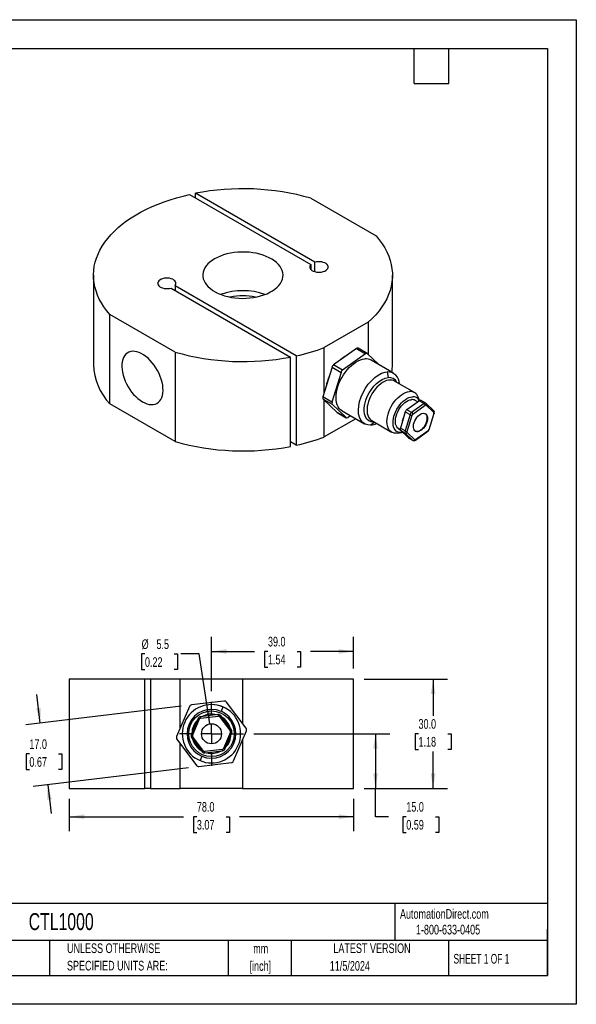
# Model space of a CAD drawing. Header units: millimetres. Extents: x 0 to 349, y 0 to 270.
# Tile 2 of 2: x 197 to 349, y 0 to 270. Entities that reach past the tile are written whole.
import ezdxf

# ---------------------------------------------------------------- set-up
doc = ezdxf.new("R2010")
doc.units = ezdxf.units.MM
doc.header["$LTSCALE"] = 1.25
doc.linetypes.add('CENTERX2', pattern=[20.32, 12.7, -2.54, 2.54, -2.54])
doc.layers.add('CENTER', color=40, linetype='CENTERX2')
doc.layers.add('DIMENSIONS', color=140, linetype='Continuous', lineweight=25)
doc.layers.add('TEXT', color=140, linetype='Continuous', lineweight=25)
doc.styles.add('SLDTEXTSTYLE0', font='TXT', dxfattribs={"width": 0.7})
doc.styles.add('SLDTEXTSTYLE1', font='TXT', dxfattribs={"width": 0.65})
doc.dimstyles.new('SLDDIMSTYLE1', dxfattribs={"dimtxt": 2.69751, "dimasz": 4.1275, "dimexe": 0, "dimexo": 0.0625, "dimgap": 0.674377, "dimtad": 0, "dimtih": 1, "dimtoh": 1, "dimdec": 1, "dimrnd": 1e-09, "dimzin": 4, "dimdsep": 46, "dimtxsty": 'SLDTEXTSTYLE0', "dimsah": 1, "dimcen": 0.09, "dimadec": 0, "dimazin": 1, "dimtfac": 1, "dimtdec": 1, "dimtofl": 0, "dimtmove": 0, "dimatfit": 3, "dimfxl": 0, "dimfrac": 2, "dimtolj": 1, "dimtzin": 12, "dimarcsym": 0})
doc.dimstyles.new('SLDDIMSTYLE2', dxfattribs={"dimtxt": 2.69751, "dimasz": 4.1275, "dimexe": 0, "dimexo": 0.0625, "dimgap": 0.674377, "dimtad": 0, "dimtih": 1, "dimtoh": 1, "dimdec": 1, "dimrnd": 1e-09, "dimzin": 4, "dimdsep": 46, "dimtxsty": 'SLDTEXTSTYLE0', "dimsah": 1, "dimcen": 0.09, "dimadec": 0, "dimazin": 1, "dimtfac": 1, "dimtdec": 1, "dimtmove": 0, "dimatfit": 0, "dimfxl": 0, "dimfrac": 2, "dimtolj": 1, "dimtzin": 12, "dimarcsym": 0})
doc.dimstyles.new('SLDDIMSTYLE5', dxfattribs={"dimtxt": 2.69751, "dimasz": 4.1275, "dimexe": 0, "dimexo": 0.0625, "dimgap": 0.674377, "dimtad": 0, "dimtih": 1, "dimtoh": 1, "dimdec": 1, "dimrnd": 1e-09, "dimzin": 12, "dimdsep": 46, "dimtxsty": 'SLDTEXTSTYLE0', "dimsah": 1, "dimcen": 0, "dimadec": 0, "dimazin": 3, "dimtfac": 1, "dimtdec": 1, "dimtofl": 0, "dimtmove": 0, "dimatfit": 3, "dimfxl": 0, "dimfrac": 2, "dimtolj": 1, "dimtzin": 12, "dimarcsym": 0})

# ---------------------------------------------------------------- blocks, each defined once
blk = doc.blocks.new('SW_NOTE_0_1')
at = {"layer": 'TEXT', "color": 0, "linetype": 'CENTERX2', "lineweight": 18, "char_height": 2.646, "attachment_point": 2, "style": 'SLDTEXTSTYLE0'}
for s, insert in [('mm', (3.56, 3.41)), ('[inch]', (3.45, -1.37))]:
    blk.add_mtext(s, dxfattribs=dict(at, insert=insert))
blk = doc.blocks.new('SW_NOTE_0_2')
at = {"layer": 'TEXT', "color": 0, "linetype": 'CENTERX2', "lineweight": 18, "char_height": 2.6458, "attachment_point": 1, "style": 'SLDTEXTSTYLE0'}
for s, insert in [('UNLESS OTHERWISE', (0, 3.41)), ('SPECIFIED UNITS ARE:', (0, -1.37))]:
    blk.add_mtext(s, dxfattribs=dict(at, insert=insert))
blk = doc.blocks.new('_D_6')
at = {"layer": 'DIMENSIONS'}
for p, q in [((202.19, 77.07), (201.24, 84.95)), ((240.85, 81.72), (198.25, 76.59)), ((199.2, 68.63), (198.29, 68.63)), ((198.29, 68.63), (198.29, 64.34)), ((207.21, 68.63), (208.12, 68.63)), ((208.12, 68.63), (208.12, 64.34)), ((242.88, 64.84), (200.28, 59.72)), ((198.29, 64.34), (199.2, 64.34)), ((208.12, 64.34), (207.21, 64.34)), ((204.22, 60.19), (205.17, 52.31))]:
    blk.add_line(p, q, dxfattribs=at)
for points in [[(202.19, 77.07), (202.33, 81.24), (201.07, 81.09)], [(204.22, 60.19), (204.08, 56.02), (205.34, 56.17)]]:
    blk.add_solid(points, dxfattribs=at)
at = {"layer": 'DIMENSIONS', "char_height": 2.646, "attachment_point": 1, "style": 'SLDTEXTSTYLE0'}
for s, insert in [('17.0', (199.2, 72.64)), ('0.67', (199.2, 67.75))]:
    blk.add_mtext(s, dxfattribs=dict(at, insert=insert))
blk = doc.blocks.new('_D_7')
at = {"layer": 'DIMENSIONS'}
for p, q in [((210.16, 56.28), (210.16, 47.45)), ((288.16, 56.28), (288.16, 47.45)), ((210.16, 51.42), (241.49, 51.42)), ((245.15, 51.42), (244.24, 51.42)), ((244.24, 51.42), (244.24, 47.13)), ((253.17, 51.42), (254.07, 51.42)), ((254.07, 51.42), (254.07, 47.13)), ((288.16, 51.42), (256.82, 51.42)), ((244.24, 47.13), (245.15, 47.13)), ((254.07, 47.13), (253.17, 47.13))]:
    blk.add_line(p, q, dxfattribs=at)
for points in [[(210.16, 51.42), (214.29, 50.79), (214.29, 52.06)], [(288.16, 51.42), (284.03, 52.06), (284.03, 50.79)]]:
    blk.add_solid(points, dxfattribs=at)
at = {"layer": 'DIMENSIONS', "char_height": 2.646, "attachment_point": 1, "style": 'SLDTEXTSTYLE0'}
for s, insert in [('78.0', (245.15, 55.44)), ('3.07', (245.15, 50.54))]:
    blk.add_mtext(s, dxfattribs=dict(at, insert=insert))
blk = doc.blocks.new('_D_8')
at = {"layer": 'DIMENSIONS'}
for p, q in [((291.03, 89.15), (313.92, 89.15)), ((309.96, 89.15), (309.96, 79.05)), ((305.95, 74.15), (305.04, 74.15)), ((305.04, 74.15), (305.04, 69.87)), ((313.96, 74.15), (314.87, 74.15)), ((314.87, 74.15), (314.87, 69.87)), ((305.04, 69.87), (305.95, 69.87)), ((309.96, 59.15), (309.96, 69.26)), ((314.87, 69.87), (313.96, 69.87)), ((291.03, 59.15), (313.92, 59.15))]:
    blk.add_line(p, q, dxfattribs=at)
for points in [[(309.96, 89.15), (309.32, 85.03), (310.59, 85.03)], [(309.96, 59.15), (310.59, 63.28), (309.32, 63.28)]]:
    blk.add_solid(points, dxfattribs=at)
at = {"layer": 'DIMENSIONS', "char_height": 2.646, "attachment_point": 1, "style": 'SLDTEXTSTYLE0'}
for s, insert in [('30.0', (305.95, 78.17)), ('1.18', (305.95, 73.28))]:
    blk.add_mtext(s, dxfattribs=dict(at, insert=insert))
blk = doc.blocks.new('_D_9')
at = {"layer": 'DIMENSIONS'}
for p, q in [((260.82, 74.15), (298.12, 74.15)), ((294.15, 74.15), (294.15, 59.15)), ((291.03, 59.15), (298.12, 59.15)), ((294.15, 51.42), (294.15, 59.15)), ((297.74, 51.42), (294.15, 51.42)), ((302.6, 51.42), (301.69, 51.42)), ((301.69, 51.42), (301.69, 47.13)), ((310.62, 51.42), (311.52, 51.42)), ((311.52, 51.42), (311.52, 47.13)), ((301.69, 47.13), (302.6, 47.13)), ((311.52, 47.13), (310.62, 47.13))]:
    blk.add_line(p, q, dxfattribs=at)
for points in [[(294.15, 74.15), (293.51, 70.03), (294.78, 70.03)], [(294.15, 59.15), (294.78, 63.28), (293.51, 63.28)]]:
    blk.add_solid(points, dxfattribs=at)
at = {"layer": 'DIMENSIONS', "char_height": 2.646, "attachment_point": 1, "style": 'SLDTEXTSTYLE0'}
for s, insert in [('15.0', (302.6, 55.44)), ('0.59', (302.6, 50.54))]:
    blk.add_mtext(s, dxfattribs=dict(at, insert=insert))
blk = doc.blocks.new('_D_10')
at = {"layer": 'DIMENSIONS'}
for p, q in [((230.9, 96.02), (229.99, 96.02)), ((229.99, 96.02), (229.99, 91.73)), ((238.92, 96.02), (239.82, 96.02)), ((239.82, 96.02), (239.82, 91.73)), ((245.8, 96.02), (240.73, 96.02)), ((248.74, 76.87), (245.8, 96.02)), ((229.99, 91.73), (230.9, 91.73)), ((239.82, 91.73), (238.92, 91.73))]:
    blk.add_line(p, q, dxfattribs=at)
blk.add_solid([(248.74, 76.87), (248.74, 81.05), (247.49, 80.86)], dxfattribs=at)
at = {"layer": 'DIMENSIONS', "char_height": 2.646, "attachment_point": 1, "style": 'SLDTEXTSTYLE0'}
for s, insert in [('%%c', (229.99, 100.03)), ('5.5', (234.06, 100.03)), ('0.22', (230.9, 95.14))]:
    blk.add_mtext(s, dxfattribs=dict(at, insert=insert))
blk = doc.blocks.new('_D_11')
at = {"layer": 'DIMENSIONS'}
for p, q in [((249.16, 85.82), (249.16, 100.68)), ((288.16, 92.03), (288.16, 100.68)), ((249.16, 96.71), (260.99, 96.71)), ((264.65, 96.71), (263.74, 96.71)), ((263.74, 96.71), (263.74, 92.42)), ((272.67, 96.71), (273.57, 96.71)), ((273.57, 96.71), (273.57, 92.42)), ((288.16, 96.71), (276.32, 96.71)), ((263.74, 92.42), (264.65, 92.42)), ((273.57, 92.42), (272.67, 92.42))]:
    blk.add_line(p, q, dxfattribs=at)
for points in [[(249.16, 96.71), (253.29, 96.08), (253.29, 97.35)], [(288.16, 96.71), (284.03, 97.35), (284.03, 96.08)]]:
    blk.add_solid(points, dxfattribs=at)
at = {"layer": 'DIMENSIONS', "char_height": 2.646, "attachment_point": 1, "style": 'SLDTEXTSTYLE0'}
for s, insert in [('39.0', (264.65, 100.73)), ('1.54', (264.65, 95.83))]:
    blk.add_mtext(s, dxfattribs=dict(at, insert=insert))
blk = doc.blocks.new('SW_CENTERMARKSYMBOL_1')
at = {"layer": 'CENTER', "color": 0}
for p, q in [((0, 5.08), (0, 8.79)), ((-5.08, 0), (-8.79, 0)), ((0, 0), (-2.54, 0)), ((0, 0), (0, 2.54)), ((0, 0), (0, -2.54)), ((0, 0), (2.54, 0)), ((5.08, 0), (8.79, 0)), ((0, -5.08), (0, -8.79))]:
    blk.add_line(p, q, dxfattribs=at)

msp = doc.modelspace()

# ---------------------------------------------------------------- linework, layer by layer
at = {"color": 7, "linetype": 'Continuous'}
for p, q in [((0, 269.88), (349.25, 269.88)), ((349.25, 269.88), (349.25, 0)), ((349.25, 0), (0, 0))]:
    msp.add_line(p, q, dxfattribs=at)
for p, q in [((243.17, 221.96), (276.43, 202.76)), ((277.5, 203.38), (244.74, 222.29)), ((244.74, 221.06), (244.74, 222.29)), ((276.42, 220.93), (294.31, 210.61)), ((276.43, 202.76), (276.43, 201.43)), ((277.5, 200.82), (277.5, 203.38)), ((216.79, 199.85), (216.79, 175.36)), ((298.79, 175.36), (298.79, 199.85)), ((238.09, 196.33), (270.85, 177.41)), ((272.41, 177.74), (239.15, 196.94)), ((239.15, 196.94), (239.15, 195.71)), ((239.16, 178.77), (221.27, 189.09)), ((221.27, 164.6), (221.27, 189.09)), ((292.19, 186.97), (280.11, 180)), ((292.19, 186.97), (292.19, 178.08)), ((239.16, 178.77), (239.16, 154.27)), ((280.11, 167.66), (280.11, 180)), ((288.94, 179.75), (282.66, 175.25)), ((291.41, 178.32), (285.13, 173.82)), ((288.94, 179.75), (291.41, 178.32)), ((291.85, 178.4), (289.38, 179.83)), ((295.04, 175.34), (291.9, 178.36)), ((270.85, 152.92), (270.85, 177.41)), ((272.41, 177.74), (272.41, 153.24)), ((286.27, 177.83), (286.15, 177.77)), ((299.11, 172.99), (292.99, 176.52)), ((282.23, 174.64), (279.74, 166.48)), ((284.71, 173.21), (282.22, 165.05)), ((282.23, 174.64), (284.71, 173.21)), ((285.13, 173.82), (282.66, 175.25)), ((297.34, 173.35), (297.61, 171.78)), ((304.84, 167.66), (299.36, 170.82)), ((282.22, 165.05), (279.74, 166.48)), ((279.81, 165.91), (282.28, 164.48)), ((279.81, 165.91), (283.6, 162.25)), ((280.11, 155.5), (280.11, 165.62)), ((306.2, 165.45), (302.75, 162.98)), ((307.51, 164.7), (304.06, 162.23)), ((305.74, 165.12), (305.03, 165.53)), ((306.24, 165.48), (305.85, 166.45)), ((306.2, 165.45), (307.51, 164.7)), ((307.95, 164.77), (306.64, 165.53)), ((310.13, 162.69), (308.05, 164.7)), ((239.16, 154.27), (221.27, 164.6)), ((282.28, 164.48), (286.08, 160.83)), ((286.08, 160.83), (283.6, 162.25)), ((283.65, 162.22), (286.13, 160.79)), ((284.99, 162.66), (291.11, 159.13)), ((302.33, 162.37), (300.97, 157.9)), ((302.33, 162.37), (303.64, 161.62)), ((304.06, 162.23), (302.75, 162.98)), ((304.38, 161.76), (307.82, 164.23)), ((308.05, 164.25), (310.13, 162.24)), ((310.16, 161.98), (308.8, 157.5)), ((308.9, 157.55), (310.26, 162.02)), ((288.75, 160.49), (280.11, 155.5)), ((286.57, 160.87), (287.25, 161.36)), ((293.86, 159.56), (292.89, 158.77)), ((293.11, 160), (298.59, 156.83)), ((303.64, 161.62), (302.27, 157.15)), ((302.82, 157), (304.18, 161.48)), ((300.14, 156.57), (301.42, 156.74)), ((300.53, 157.74), (300.94, 157.5)), ((302.27, 157.15), (300.97, 157.9)), ((301.03, 157.33), (302.34, 156.57)), ((301.03, 157.33), (303.11, 155.32)), ((302.34, 156.57), (304.42, 154.57)), ((304.93, 154.73), (302.85, 156.74)), ((305.11, 154.59), (308.55, 157.06)), ((308.6, 157.22), (305.16, 154.75)), ((308.81, 157.35), (308.89, 157.55)), ((272.41, 153.24), (270.85, 154.14)), ((304.42, 154.57), (303.11, 155.32)), ((303.16, 155.29), (304.47, 154.53)), ((210.16, 89.15), (210.16, 59.15)), ((230.91, 89.15), (210.16, 89.15)), ((230.91, 59.15), (230.91, 89.15)), ((232.41, 89.15), (230.91, 89.15)), ((232.41, 89.15), (232.41, 59.15)), ((240.61, 89.15), (232.41, 89.15)), ((240.61, 75.79), (240.61, 89.15)), ((257.7, 89.15), (240.61, 89.15)), ((257.7, 89.15), (257.7, 76.93)), ((288.16, 89.15), (257.7, 89.15)), ((288.16, 59.15), (288.16, 89.15)), ((243.1, 81.61), (239.58, 73.38)), ((252.59, 83.13), (243.7, 82.06)), ((249.16, 82.15), (249.03, 82.15)), ((252.3, 81.51), (251.79, 80.3)), ((258.64, 75.67), (253.27, 82.83)), ((245.52, 78.38), (243.6, 73.86)), ((245.89, 78.22), (245.52, 78.38)), ((251, 79.41), (246.12, 78.83)), ((246.12, 78.83), (246.17, 78.43)), ((246.17, 78.43), (251.04, 79.01)), ((251.04, 79.01), (251, 79.41)), ((251.69, 79.12), (251.37, 78.88)), ((251.37, 78.88), (254.31, 74.95)), ((254.63, 75.19), (251.69, 79.12)), ((243.96, 73.71), (245.89, 78.22)), ((243.6, 73.86), (243.96, 73.71)), ((244.01, 73.36), (243.69, 73.12)), ((243.69, 73.12), (246.63, 69.19)), ((246.95, 69.43), (244.01, 73.36)), ((254.35, 74.6), (252.42, 70.09)), ((252.79, 69.93), (254.72, 74.45)), ((254.31, 74.95), (254.63, 75.19)), ((254.72, 74.45), (254.35, 74.6)), ((255.22, 66.7), (258.73, 74.93)), ((239.67, 72.64), (245.04, 65.48)), ((240.61, 59.15), (240.61, 71.38)), ((257.7, 72.52), (257.7, 59.15)), ((246.53, 68.01), (246.01, 66.8)), ((246.63, 69.19), (246.95, 69.43)), ((252.14, 69.88), (247.27, 69.29)), ((247.27, 69.29), (247.32, 68.9)), ((247.32, 68.9), (252.19, 69.48)), ((252.19, 69.48), (252.14, 69.88)), ((252.42, 70.09), (252.79, 69.93)), ((245.73, 65.18), (254.62, 66.25)), ((210.16, 59.15), (230.91, 59.15)), ((232.41, 59.15), (230.91, 59.15)), ((232.41, 59.15), (240.61, 59.15)), ((257.7, 59.15), (240.61, 59.15)), ((257.7, 59.15), (288.16, 59.15))]:
    msp.add_line(p, q)
at = {"flags": 128}
for points in [[(221.27, 189.09), (220.42, 190.12), (219.65, 191.16), (218.98, 192.23), (218.39, 193.31), (217.89, 194.41), (217.48, 195.52), (217.17, 196.64), (216.95, 197.77), (216.82, 198.9), (216.79, 200.03), (216.85, 201.17), (217.01, 202.3), (217.26, 203.42), (217.6, 204.54), (218.04, 205.65), (218.57, 206.74), (219.18, 207.82), (219.89, 208.88), (220.68, 209.91), (221.56, 210.93), (222.52, 211.92), (223.56, 212.88), (224.68, 213.81), (225.88, 214.71), (227.15, 215.58), (228.49, 216.41), (229.9, 217.2), (231.37, 217.95), (232.91, 218.66), (234.5, 219.33), (236.14, 219.95), (237.83, 220.53), (239.57, 221.06), (241.35, 221.54), (243.17, 221.96)], [(294.31, 210.61), (295.2, 209.54), (295.99, 208.46), (296.68, 207.35), (297.28, 206.22), (297.78, 205.07), (298.18, 203.92), (298.48, 202.75), (298.68, 201.57), (298.78, 200.39), (298.78, 199.21), (298.67, 198.04), (298.46, 196.86), (298.15, 195.69), (297.75, 194.54), (297.24, 193.4), (296.63, 192.27), (295.93, 191.16), (295.13, 190.07), (294.24, 189.01), (293.26, 187.98), (292.19, 186.97)], [(250.01, 204.34), (249.32, 203.9), (248.7, 203.43), (248.16, 202.92), (247.7, 202.38), (247.34, 201.83), (247.06, 201.25), (246.88, 200.67), (246.8, 200.07), (246.81, 199.48), (246.92, 198.89), (247.12, 198.3), (247.42, 197.73), (247.81, 197.18), (248.29, 196.65), (248.85, 196.16), (249.49, 195.69), (250.2, 195.26), (250.98, 194.87), (251.81, 194.52), (252.71, 194.22), (253.64, 193.97), (254.61, 193.77), (255.61, 193.63), (256.63, 193.54), (257.66, 193.5), (258.69, 193.52), (259.72, 193.6), (260.72, 193.73), (261.7, 193.92), (262.65, 194.15), (263.55, 194.44), (264.4, 194.78), (265.2, 195.16), (265.93, 195.58), (266.58, 196.04), (267.16, 196.53), (267.66, 197.05), (268.07, 197.59), (268.39, 198.16), (268.62, 198.74), (268.75, 199.33), (268.79, 199.93), (268.73, 200.52), (268.57, 201.11), (268.32, 201.69), (267.98, 202.25), (267.55, 202.79), (267.03, 203.3), (266.43, 203.79), (265.75, 204.24), (265, 204.65), (264.19, 205.01), (263.33, 205.34), (262.41, 205.61), (261.46, 205.84), (260.47, 206.01), (259.46, 206.13), (258.44, 206.19), (257.4, 206.2), (256.38, 206.15), (255.36, 206.04), (254.37, 205.89), (253.4, 205.67), (252.48, 205.41), (251.6, 205.1), (250.78, 204.74), (250.01, 204.34)], [(276.43, 202.76), (276.25, 202.5), (276.16, 202.23), (276.17, 201.94), (276.26, 201.67), (276.45, 201.41), (276.73, 201.17), (277.08, 200.98), (277.48, 200.82), (277.93, 200.71), (278.41, 200.66), (278.9, 200.66), (279.38, 200.72), (279.83, 200.82), (280.24, 200.98), (280.58, 201.18), (280.85, 201.41), (281.04, 201.68), (281.14, 201.95), (281.14, 202.23), (281.05, 202.51), (280.86, 202.77), (280.59, 203.01), (280.25, 203.21), (279.84, 203.36), (279.39, 203.47), (278.92, 203.53), (278.43, 203.53), (277.95, 203.48), (277.5, 203.38)], [(239.15, 196.94), (239.33, 197.2), (239.42, 197.48), (239.42, 197.76), (239.32, 198.04), (239.13, 198.3), (238.85, 198.53), (238.51, 198.73), (238.1, 198.88), (237.65, 198.99), (237.17, 199.04), (236.68, 199.04), (236.2, 198.99), (235.75, 198.88), (235.35, 198.72), (235, 198.52), (234.73, 198.29), (234.54, 198.03), (234.44, 197.75), (234.44, 197.47), (234.54, 197.19), (234.72, 196.93), (234.99, 196.7), (235.33, 196.5), (235.74, 196.34), (236.19, 196.23), (236.67, 196.17), (237.16, 196.17), (237.63, 196.22), (238.09, 196.33)], [(230.21, 165.15), (230.84, 164.83), (231.45, 164.6), (232.05, 164.44), (232.63, 164.38), (233.18, 164.41), (233.69, 164.52), (234.16, 164.72), (234.58, 165.01), (234.95, 165.38), (235.26, 165.82), (235.51, 166.33), (235.7, 166.91), (235.82, 167.55), (235.87, 168.24), (235.85, 168.97), (235.77, 169.73), (235.61, 170.52), (235.39, 171.32), (235.11, 172.12), (234.77, 172.92), (234.38, 173.71), (233.93, 174.46), (233.44, 175.19), (232.91, 175.87), (232.34, 176.51), (231.75, 177.08), (231.15, 177.59), (230.53, 178.03), (229.9, 178.39), (229.28, 178.66), (228.68, 178.86), (228.09, 178.96), (227.52, 178.98), (226.99, 178.91), (226.5, 178.75), (226.05, 178.51), (225.66, 178.18), (225.32, 177.78), (225.03, 177.3), (224.82, 176.75), (224.66, 176.14), (224.58, 175.48), (224.56, 174.77), (224.61, 174.02), (224.73, 173.25), (224.92, 172.45), (225.17, 171.65), (225.48, 170.84), (225.85, 170.05), (226.27, 169.28), (226.74, 168.53), (227.25, 167.83), (227.8, 167.17), (228.38, 166.57), (228.98, 166.02), (229.59, 165.55), (230.21, 165.15)], [(284.99, 162.66), (284.97, 162.67), (284.56, 162.97), (284.2, 163.35), (283.9, 163.81), (283.66, 164.34), (283.48, 164.92), (283.37, 165.57), (283.33, 166.27), (283.36, 167), (283.46, 167.77), (283.62, 168.56), (283.85, 169.36), (284.14, 170.16), (284.49, 170.96), (284.9, 171.74), (285.35, 172.5), (285.85, 173.22), (286.39, 173.89), (286.96, 174.51), (287.55, 175.08), (288.16, 175.58), (288.78, 176), (289.4, 176.35), (290.02, 176.61), (290.63, 176.79), (291.21, 176.88)], [(292.89, 158.77), (292.05, 158.8), (291.29, 159.04), (290.65, 159.47), (290.13, 160.09), (289.75, 160.89), (289.52, 161.83), (289.45, 162.89), (289.55, 164.03), (289.8, 165.24), (290.2, 166.47), (290.74, 167.69), (291.41, 168.86), (292.18, 169.95), (293.04, 170.93), (293.95, 171.78), (294.89, 172.46), (295.84, 172.96), (296.78, 173.26), (297.34, 173.35)], [(293.81, 159.59), (293.42, 159.6), (292.98, 159.68), (292.34, 159.96), (291.81, 160.42), (291.41, 161.05), (291.15, 161.83), (291.06, 162.62), (291.07, 163.49), (291.21, 164.54), (291.51, 165.63), (291.91, 166.63), (292.42, 167.59), (293.02, 168.55), (293.7, 169.42), (294.47, 170.19), (295.27, 170.82), (296.03, 171.28), (296.79, 171.6), (297.61, 171.78)], [(299.36, 170.82), (299.12, 170.94), (298.69, 171.07), (298.22, 171.11), (297.72, 171.07), (297.2, 170.94), (296.66, 170.73), (296.12, 170.44), (295.58, 170.07), (295.04, 169.63), (294.53, 169.13), (294.04, 168.57), (293.59, 167.96), (293.17, 167.32), (292.8, 166.64), (292.49, 165.95), (292.23, 165.24), (292.03, 164.54), (291.9, 163.86), (291.83, 163.2), (291.83, 162.57), (291.89, 161.98), (292.02, 161.44), (292.22, 160.97), (292.47, 160.56), (292.78, 160.23), (293.11, 160)], [(300.14, 156.57), (299.73, 156.54), (299.26, 156.58), (298.83, 156.71), (298.44, 156.93), (298.1, 157.22), (297.82, 157.59), (297.59, 158.04), (297.43, 158.54), (297.33, 159.1), (297.3, 159.71), (297.33, 160.36), (297.44, 161.04), (297.6, 161.73), (297.83, 162.43), (298.12, 163.13), (298.46, 163.82), (298.85, 164.48), (299.29, 165.11), (299.76, 165.69), (300.26, 166.23), (300.79, 166.7), (301.33, 167.1), (301.87, 167.43), (302.41, 167.69), (302.94, 167.86), (303.45, 167.94), (303.45, 167.94)], [(301.61, 156.77), (301.52, 156.76), (301.05, 156.72), (300.61, 156.77), (300.22, 156.9), (299.86, 157.12), (299.56, 157.42), (299.32, 157.8), (299.14, 158.24), (299.02, 158.75), (298.97, 159.3), (298.99, 159.9), (299.08, 160.53), (299.23, 161.18), (299.44, 161.83), (299.72, 162.49), (300.05, 163.12), (300.43, 163.73), (300.85, 164.31), (301.3, 164.83), (301.78, 165.3), (302.28, 165.7), (302.79, 166.04), (303.3, 166.29), (303.79, 166.46), (304.27, 166.54), (304.27, 166.54)], [(300.53, 157.74), (300.26, 157.94), (300, 158.24), (299.8, 158.61), (299.67, 159.05), (299.6, 159.54), (299.61, 160.08), (299.67, 160.65), (299.81, 161.24), (300.01, 161.84), (300.26, 162.43), (300.57, 163.01), (300.93, 163.56), (301.33, 164.07), (301.76, 164.52), (302.21, 164.92), (302.67, 165.24), (303.13, 165.49), (303.59, 165.65), (304.03, 165.73)], [(308.04, 164.69), (307.95, 164.77), (307.94, 164.77)], [(283.6, 162.25), (283.65, 162.22), (283.65, 162.22)], [(307.25, 162), (307.58, 161.98), (307.86, 161.87), (308.1, 161.68), (308.28, 161.41), (308.39, 161.07), (308.43, 160.67), (308.41, 160.23), (308.31, 159.76), (308.15, 159.28), (307.93, 158.81), (307.66, 158.37), (307.34, 157.96), (307, 157.61), (306.63, 157.33), (306.26, 157.13), (305.9, 157.01), (305.56, 156.98), (305.25, 157.04), (304.99, 157.19), (304.78, 157.43), (304.64, 157.74), (304.56, 158.11), (304.55, 158.53), (304.61, 158.99), (304.74, 159.46), (304.93, 159.94), (305.18, 160.39), (305.48, 160.82), (305.81, 161.2), (306.17, 161.52), (306.54, 161.76), (306.9, 161.92), (307.25, 162)], [(307.95, 164.28), (307.89, 164.27), (307.82, 164.23)], [(308.05, 164.25), (308.01, 164.28), (307.95, 164.28)], [(310.26, 162.02), (310.26, 162.02), (310.24, 162), (310.21, 161.98), (310.16, 161.98)], [(301.58, 159.9), (301.65, 160.18), (301.84, 160.76)], [(305.08, 157.13), (305.18, 157.08), (305.49, 157.02), (305.83, 157.05), (306.19, 157.17), (306.56, 157.37), (306.92, 157.65), (307.27, 158), (307.59, 158.41), (307.86, 158.85), (308.08, 159.32), (308.24, 159.8), (308.34, 160.27), (308.36, 160.71), (308.32, 161.11), (308.21, 161.45), (308.03, 161.72), (307.83, 161.89)], [(308.8, 157.5), (308.84, 157.51), (308.88, 157.53), (308.9, 157.54), (308.9, 157.55)], [(303.11, 155.32), (303.16, 155.29), (303.16, 155.29)], [(304.47, 154.53), (304.46, 154.53), (304.42, 154.57)], [(304.93, 154.73), (304.97, 154.7), (305.03, 154.7)], [(305.03, 154.7), (305.09, 154.71), (305.16, 154.75)], [(250.52, 82.04), (250.04, 82.11), (249.16, 82.15)], [(252.37, 81.48), (251.76, 81.72), (251.05, 81.93)], [(251.22, 78.99), (251.14, 79.01), (251.04, 79.01)], [(251.37, 78.88), (251.3, 78.94), (251.22, 78.99)], [(246.95, 69.43), (247.01, 69.37), (247.09, 69.32)], [(247.09, 69.32), (247.18, 69.3), (247.27, 69.29)]]:
    msp.add_lwpolyline(points, dxfattribs=at)
for radius in [6.25, 2.75]:
    msp.add_circle((249.16, 74.15), radius)
for centre, radius, start, end in [((257.74, 155.04), 68.5, 74.1676, 100.9418), ((257.79, 177.8), 17.8, 70.1637, 109.8363), ((257.79, 177.78), 16.42, 78.0423, 102.1984), ((257.85, 244.67), 68.5, 254.1676, 280.9418), ((260.3, 233.28), 56.85, 282.2988, 290.3892), ((289.22, 179.43), 0.428, 68.7293, 131.4693), ((291.68, 178.05), 0.379, 54.6078, 134.9639), ((290.78, 169.87), 9.15, 120.425, 131.7326), ((290.71, 169.99), 9.01, 120.4094, 130.8079), ((291.53, 173.92), 2.98, 60.791, 96.1889), ((233.09, 175.83), 16.31, 181.6713, 223.5382), ((283.39, 174.29), 1.21, 127.3062, 163.2485), ((285.86, 172.86), 1.21, 127.3062, 163.2485), ((297.48, 170.12), 3.23, 358.6143, 92.616), ((285.02, 175.36), 13.77, 351.2502, 359.9828), ((292.28, 167.39), 11.83, 155.1507, 170.9291), ((292.46, 167.32), 12.01, 155.8694, 170.2104), ((297.87, 169.38), 2.42, 25.798, 96.0265), ((303.69, 165.66), 2.3, 20.2074, 95.912), ((280.27, 166.25), 0.575, 156.3307, 216.3147), ((282.75, 164.82), 0.575, 156.3307, 216.3147), ((304.21, 164.07), 1.68, 60.7772, 96.2027), ((304.49, 164.6), 1.95, 26.5869, 96.3436), ((306.48, 165.13), 0.428, 68.7293, 131.4693), ((307.79, 164.4), 0.403, 66.7549, 133.6237), ((307.14, 164.11), 0.691, 9.9268, 58.2243), ((307.78, 164.47), 0.355, 321.2434, 40.1498), ((303.49, 162.02), 1.21, 127.3062, 163.2485), ((304.79, 161.27), 1.21, 127.3062, 163.2485), ((303.7, 161.64), 0.691, 9.9268, 58.2243), ((309.74, 162.26), 0.572, 335.1126, 48.0101), ((309.87, 162.47), 0.345, 319.7736, 41.5885), ((309.92, 162.08), 0.267, 336.2204, 36.425), ((286.3, 161.14), 0.379, 234.6078, 314.9639), ((304.17, 162.56), 1.08, 240.3834, 270.3997), ((304.72, 161.31), 0.561, 127.2333, 163.3214), ((292.59, 162.91), 4.15, 274.1102, 296.9983), ((301.49, 157.67), 0.575, 156.3307, 216.3147), ((302.8, 156.91), 0.575, 156.3307, 216.3147), ((302.81, 158.09), 1.08, 240.3834, 270.3997), ((302.5, 156.94), 0.404, 246.3662, 329.1943), ((303.06, 156.9), 0.267, 156.2204, 216.425), ((308.1, 157.72), 0.801, 303.9024, 331.9738), ((308.44, 157.18), 0.166, 312.2695, 13.4462), ((308.26, 157.67), 0.561, 307.2333, 343.3214), ((257.85, 220.17), 68.5, 254.1676, 280.9418), ((260.3, 208.78), 56.85, 282.2988, 290.3892), ((304.58, 154.94), 0.404, 246.3662, 329.1943), ((304.74, 155.03), 0.572, 241.5905, 309.2032), ((304.99, 154.71), 0.167, 312.5395, 13.4158), ((249.16, 74.15), 8, 66.8633, 246.8514), ((243.79, 81.31), 0.75, 96.8574, 156.8574), ((249.16, 74.16), 8, 246.8633, 66.8514), ((252.67, 82.38), 0.75, 36.8574, 96.8574), ((249.16, 74.15), 6.69, 66.8946, 246.8201), ((246.21, 78.08), 0.75, 96.8574, 156.8574), ((246.21, 78.08), 0.349, 96.743, 156.9717), ((249.15, 74.16), 6.69, 246.8921, 66.8226), ((249.16, 74.15), 5.38, 75.0876, 118.6271), ((251.09, 78.67), 0.75, 36.8574, 96.8574), ((249.16, 74.15), 5.38, 15.0876, 58.6271), ((249.16, 74.15), 5.38, 135.0876, 178.6271), ((258.04, 75.22), 0.75, 336.8574, 36.8574), ((240.27, 73.09), 0.75, 156.8574, 216.8574), ((244.29, 73.57), 0.75, 156.8574, 216.8574), ((244.28, 73.57), 0.349, 156.743, 216.9717), ((249.16, 74.15), 5.38, 315.0876, 358.6271), ((254.03, 74.74), 0.349, 336.743, 36.9717), ((254.03, 74.74), 0.75, 336.8574, 36.8574), ((249.16, 74.15), 5.38, 195.0876, 238.6271), ((247.23, 69.64), 0.75, 216.8574, 276.8574), ((249.16, 74.15), 5.38, 255.0876, 298.6271), ((252.1, 70.23), 0.349, 276.743, 336.9717), ((252.1, 70.23), 0.75, 276.8574, 336.8574), ((245.64, 65.93), 0.75, 216.8574, 276.8574), ((254.53, 66.99), 0.75, 276.8574, 336.8574)]:
    msp.add_arc(centre, radius, start, end)
at = {"layer": 'TEXT'}
for p, q in [((7.94, 261.94), (341.31, 261.94)), ((304.8, 252.41), (304.8, 261.94)), ((314.32, 252.41), (314.32, 261.94)), ((341.31, 261.94), (341.31, 7.94)), ((304.8, 252.41), (314.32, 252.41)), ((341.31, 27.66), (7.94, 27.66)), ((299.47, 27.66), (299.47, 17.46)), ((341.31, 7.94), (341.31, 20.64)), ((341.31, 17.46), (7.94, 17.46)), ((204.73, 17.46), (204.73, 7.94)), ((253.78, 17.46), (253.78, 7.94)), ((271.02, 17.46), (271.02, 7.94)), ((314.19, 17.46), (314.19, 7.94)), ((7.94, 7.94), (341.31, 7.94))]:
    msp.add_line(p, q, dxfattribs=at)

# ---------------------------------------------------------------- block references
at = {"layer": 'CENTER'}
msp.add_blockref('SW_CENTERMARKSYMBOL_1', (249.16, 74.15), dxfattribs=at)
at = {"layer": 'TEXT', "linetype": 'CENTERX2', "lineweight": 18}
for name, p in [('SW_NOTE_0_2', (209.51, 13.29)), ('SW_NOTE_0_1', (259.11, 13.19))]:
    msp.add_blockref(name, p, dxfattribs=at)

# ---------------------------------------------------------------- texts
for s, insert, char_height, attachment_point, style in [('CTL1000', (199.01, 24.99), 4.63, 1, 'SLDTEXTSTYLE0'), ('AutomationDirect.com', (300.87, 26.1), 2.6458, 1, 'SLDTEXTSTYLE0'), ('1-800-633-0405', (305.24, 21.8), 2.6458, 1, 'SLDTEXTSTYLE0'), ('LATEST VERSION', (293.19, 16.7), 2.6458, 2, 'SLDTEXTSTYLE0'), ('SHEET 1 OF 1', (315.55, 13.81), 2.6458, 1, 'SLDTEXTSTYLE1'), ('11/5/2024', (287.13, 11.86), 2.646, 2, 'SLDTEXTSTYLE0')]:
    msp.add_mtext(s, dxfattribs=dict(at, insert=insert, char_height=char_height, attachment_point=attachment_point, style=style))

# ---------------------------------------------------------------- dimensions: what is measured, and where the dimension line sits
at = {"layer": 'DIMENSIONS'}
dim = msp.add_diameter_dim_2p(p1=(249.57, 71.44), p2=(248.74, 76.87), dimstyle='SLDDIMSTYLE5', dxfattribs=at)
dim.commit()
dim.dimension.update_dxf_attribs({"geometry": '_D_10', "text_midpoint": (234.91, 96.02), "dimtype": 163})
for base, p1, p2, picture, middle in [((288.16, 96.71), (249.16, 82.94), (288.16, 89.15), '_D_11', (268.66, 96.71)), ((288.16, 51.42), (210.16, 59.15), (288.16, 59.15), '_D_7', (249.16, 51.42))]:
    dim = msp.add_linear_dim(base=base, p1=p1, p2=p2, dimstyle='SLDDIMSTYLE1', dxfattribs=at)
    dim.commit()
    dim.dimension.update_dxf_attribs({"geometry": picture, "text_midpoint": middle, "dimtype": 160})
for base, p1, p2, angle, dimstyle, picture, middle in [((309.96, 89.15), (288.16, 59.15), (288.16, 89.15), 90, 'SLDDIMSTYLE1', '_D_8', (309.96, 74.15)), ((204.22, 60.19), (243.7, 82.06), (245.73, 65.18), 276.8574, 'SLDDIMSTYLE2', '_D_6', (203.21, 68.63)), ((294.15, 59.15), (257.95, 74.15), (288.16, 59.15), 90, 'SLDDIMSTYLE1', '_D_9', (294.15, 51.42))]:
    dim = msp.add_linear_dim(base=base, p1=p1, p2=p2, angle=angle, dimstyle=dimstyle, dxfattribs=at)
    dim.commit()
    dim.dimension.update_dxf_attribs({"geometry": picture, "text_midpoint": middle, "dimtype": 160})

doc.saveas('drawing.dxf')
